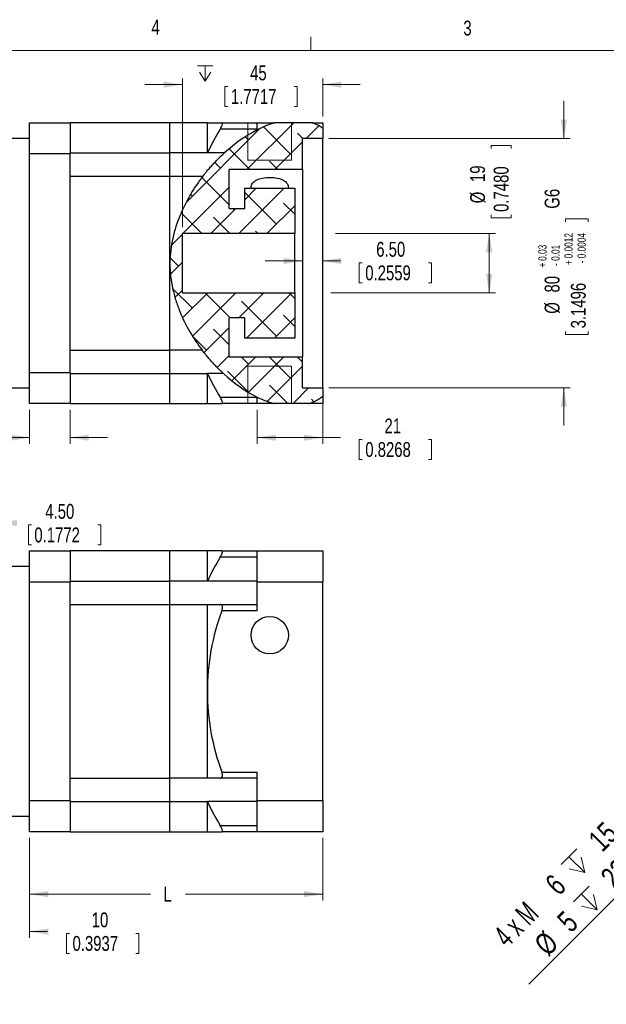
# Model space of a CAD drawing. Header units: millimetres. Extents: x 11 to 421, y 5 to 275.
# Tile 5 of 6: x 219 to 313, y 117 to 275. Entities that reach past the tile are written whole.
import ezdxf

# ---------------------------------------------------------------- set-up
doc = ezdxf.new("R2010")
doc.units = ezdxf.units.MM
doc.styles.add('SLDTEXTSTYLE0', font='TXT', dxfattribs={"width": 0.75})
doc.styles.add('SLDTEXTSTYLE4', font='TXT', dxfattribs={"width": 0.65})
doc.dimstyles.new('SLDDIMSTYLE1', dxfattribs={"dimtxt": 2.38125, "dimasz": 3, "dimexe": 0, "dimexo": 0.0625, "dimgap": 0.595313, "dimtad": 0, "dimlfac": 2, "dimrnd": 1e-09, "dimzin": 12, "dimdsep": 46, "dimtxsty": 'SLDTEXTSTYLE0', "dimsah": 1, "dimcen": 0.09, "dimadec": 0, "dimazin": 0, "dimtfac": 1, "dimtofl": 0, "dimtmove": 0, "dimatfit": 3, "dimfxl": 1, "dimtolj": 1, "dimtzin": 12, "dimarcsym": 0})
doc.dimstyles.new('SLDDIMSTYLE12', dxfattribs={"dimtxt": 2.38125, "dimasz": 3, "dimexe": 0, "dimexo": 0.0625, "dimgap": 0.595313, "dimtad": 0, "dimlfac": 2, "dimrnd": 1e-09, "dimzin": 12, "dimdsep": 46, "dimtxsty": 'SLDTEXTSTYLE0', "dimsah": 1, "dimcen": 0.09, "dimadec": 0, "dimazin": 0, "dimtol": 1, "dimtp": 0.03, "dimtm": 0.01, "dimtfac": 1, "dimtofl": 0, "dimtmove": 0, "dimatfit": 3, "dimfxl": 1, "dimtolj": 1, "dimarcsym": 0})
doc.dimstyles.new('SLDDIMSTYLE3', dxfattribs={"dimtxt": 2.38125, "dimasz": 3, "dimexe": 0, "dimexo": 0.0625, "dimgap": 0.595313, "dimtad": 0, "dimlfac": 2, "dimrnd": 1e-09, "dimzin": 4, "dimdsep": 46, "dimtxsty": 'SLDTEXTSTYLE0', "dimsah": 1, "dimcen": 0.09, "dimadec": 0, "dimazin": 0, "dimtfac": 1, "dimtofl": 0, "dimtmove": 0, "dimatfit": 3, "dimfxl": 1, "dimtolj": 1, "dimtzin": 12, "dimarcsym": 0})
doc.dimstyles.new('SLDDIMSTYLE4', dxfattribs={"dimtxt": 2.38125, "dimasz": 3, "dimexe": 0, "dimexo": 0.0625, "dimgap": 0.595313, "dimtad": 0, "dimlfac": 2, "dimrnd": 1e-09, "dimzin": 12, "dimdsep": 46, "dimtxsty": 'SLDTEXTSTYLE0', "dimsah": 1, "dimcen": 0.09, "dimadec": 0, "dimazin": 0, "dimtfac": 1, "dimtofl": 0, "dimtmove": 0, "dimatfit": 3, "dimfxl": 1, "dimtolj": 1, "dimtzin": 12, "dimarcsym": 0})
doc.dimstyles.new('SLDDIMSTYLE8', dxfattribs={"dimtxt": 3.5, "dimasz": 3, "dimexe": 0, "dimexo": 0.0625, "dimgap": 0.875, "dimtad": 2, "dimlfac": 2, "dimrnd": 1e-09, "dimzin": 12, "dimdsep": 46, "dimtxsty": 'SLDTEXTSTYLE0', "dimsah": 1, "dimcen": 0.09, "dimadec": 0, "dimazin": 0, "dimtfac": 1, "dimtmove": 0, "dimatfit": 3, "dimfxl": 1, "dimtolj": 1, "dimtzin": 12, "dimarcsym": 0})

# ---------------------------------------------------------------- blocks, each defined once
blk = doc.blocks.new('*D9')
at = {"color": 7, "linetype": 'Continuous', "lineweight": 0}
for p, q in [((213.6, 194.55), (207.6, 194.55)), ((213.6, 175.33), (213.6, 195.55)), ((215.85, 188.33), (215.85, 195.55)), ((215.85, 194.55), (217.62, 194.55)), ((220.66, 194.26), (220.66, 191.05)), ((220.66, 194.26), (221.14, 194.26)), ((232.26, 194.26), (231.78, 194.26)), ((232.26, 194.26), (232.26, 191.05)), ((220.66, 191.05), (221.14, 191.05)), ((232.26, 191.05), (231.78, 191.05))]:
    blk.add_line(p, q, dxfattribs=at)
for points in [[(213.6, 194.55), (210.6, 195.05), (210.6, 194.05)], [(215.85, 194.55), (218.85, 194.05), (218.85, 195.05)]]:
    blk.add_solid(points, dxfattribs=at)
at = {"color": 7, "linetype": 'Continuous', "lineweight": 0, "char_height": 2.381, "attachment_point": 1, "style": 'SLDTEXTSTYLE0'}
for s, insert in [('4.50', (223.38, 197.62)), ('0.1772', (221.62, 193.84))]:
    blk.add_mtext(s, dxfattribs=dict(at, insert=insert))
blk = doc.blocks.new('*D11')
at = {"color": 7, "linetype": 'Continuous', "lineweight": 0}
for p, q in [((215.85, 146.83), (215.85, 128.08)), ((220.85, 144.08), (220.85, 128.08)), ((215.85, 129.08), (209.85, 129.08)), ((220.85, 129.08), (223.74, 129.08)), ((226.77, 128.79), (226.77, 125.58)), ((226.77, 128.79), (227.26, 128.79)), ((238.38, 128.79), (237.89, 128.79)), ((238.38, 128.79), (238.38, 125.58)), ((226.77, 125.58), (227.26, 125.58)), ((238.38, 125.58), (237.89, 125.58))]:
    blk.add_line(p, q, dxfattribs=at)
for points in [[(215.85, 129.08), (212.85, 129.58), (212.85, 128.58)], [(220.85, 129.08), (223.85, 128.58), (223.85, 129.58)]]:
    blk.add_solid(points, dxfattribs=at)
at = {"color": 7, "linetype": 'Continuous', "lineweight": 0, "char_height": 2.381, "attachment_point": 1, "style": 'SLDTEXTSTYLE0'}
for s, insert in [('10', (230.82, 132.15)), ('0.3937', (227.74, 128.37))]:
    blk.add_mtext(s, dxfattribs=dict(at, insert=insert))
blk = doc.blocks.new('*D12')
at = {"color": 7, "linetype": 'Continuous', "lineweight": 0}
for p, q in [((220.85, 144.08), (220.85, 134.08)), ((267.85, 144.08), (267.85, 134.08)), ((220.85, 135.08), (240.25, 135.08)), ((267.85, 135.08), (245.86, 135.08))]:
    blk.add_line(p, q, dxfattribs=at)
for points in [[(220.85, 135.08), (223.85, 134.58), (223.85, 135.58)], [(267.85, 135.08), (264.85, 135.58), (264.85, 134.58)]]:
    blk.add_solid(points, dxfattribs=at)
at = {"color": 7, "linetype": 'Continuous', "lineweight": 0, "insert": (242.32, 136.26), "char_height": 2.38, "attachment_point": 1, "style": 'SLDTEXTSTYLE0'}
blk.add_mtext('L', dxfattribs=at)
blk = doc.blocks.new('SW_SYMBOL_HOLE_DEPTH')
at = {"color": 0, "linetype": 'Continuous', "lineweight": 0}
for p, q in [((0, 875), (800, 875)), ((400, 875), (400, 75)), ((100, 555), (400, 75)), ((700, 555), (400, 75))]:
    blk.add_line(p, q, dxfattribs=at)
blk = doc.blocks.new('*D19')
at = {"color": 7, "linetype": 'Continuous', "lineweight": 0}
for q in [(331.2, 150.96), (300.91, 120.67)]:
    blk.add_line((329.08, 148.84), q, dxfattribs=at)
blk.add_solid([(329.08, 148.84), (326.6, 147.07), (327.31, 146.36)], dxfattribs=at)
at = {"color": 7, "linetype": 'Continuous', "lineweight": 0, "xscale": 0.0044707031, "yscale": 0.0044707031, "zscale": 0.0044707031, "rotation": 45}
for p in [(308.82, 137.04), (310.8, 131.08)]:
    blk.add_blockref('SW_SYMBOL_HOLE_DEPTH', p, dxfattribs=at)
at = {"color": 7, "linetype": 'Continuous', "lineweight": 0, "char_height": 3.5, "attachment_point": 1, "rotation": 45}
for s, insert, style in [(' 15', (309.47, 143.46), 'SLDTEXTSTYLE0'), (' 22', (311.45, 137.5), 'SLDTEXTSTYLE0'), ('6', (303.23, 137.14), 'SLDTEXTSTYLE0'), ('4 x M', (294.96, 128.87), 'SLDTEXTSTYLE4'), ('5 ', (305.17, 131.23), 'SLDTEXTSTYLE0'), ('%%c', (301.48, 127.45), 'SLDTEXTSTYLE0')]:
    blk.add_mtext(s, dxfattribs=dict(at, insert=insert, style=style))
blk = doc.blocks.new('*D22')
at = {"color": 7, "linetype": 'Continuous', "lineweight": 0}
for p, q in [((264.6, 236.56), (258.6, 236.56)), ((267.85, 236.56), (270.68, 236.56)), ((273.71, 236.27), (273.71, 233.06)), ((273.71, 236.27), (274.19, 236.27)), ((285.31, 236.27), (284.83, 236.27)), ((285.31, 236.27), (285.31, 233.06)), ((273.71, 233.06), (274.19, 233.06)), ((285.31, 233.06), (284.83, 233.06))]:
    blk.add_line(p, q, dxfattribs=at)
for points in [[(264.6, 236.56), (261.6, 237.06), (261.6, 236.06)], [(267.85, 236.56), (270.85, 236.06), (270.85, 237.06)]]:
    blk.add_solid(points, dxfattribs=at)
at = {"color": 7, "linetype": 'Continuous', "lineweight": 0, "char_height": 2.381, "attachment_point": 1, "style": 'SLDTEXTSTYLE0'}
for s, insert in [('6.50', (276.43, 239.62)), ('0.2559', (274.67, 235.84))]:
    blk.add_mtext(s, dxfattribs=dict(at, insert=insert))
blk = doc.blocks.new('*D25')
at = {"color": 7, "linetype": 'Continuous', "lineweight": 0}
for p, q in [((294.83, 255.06), (298.04, 255.06)), ((294.83, 255.06), (294.83, 254.58)), ((298.04, 255.06), (298.04, 254.58)), ((294.83, 243.46), (294.83, 243.94)), ((294.83, 243.46), (298.04, 243.46)), ((298.04, 243.46), (298.04, 243.94)), ((269.89, 240.95), (295.55, 240.95)), ((294.55, 231.45), (294.55, 240.95)), ((269.14, 231.45), (295.55, 231.45))]:
    blk.add_line(p, q, dxfattribs=at)
for points in [[(294.55, 240.95), (294.05, 237.95), (295.05, 237.95)], [(294.55, 231.45), (295.05, 234.45), (294.05, 234.45)]]:
    blk.add_solid(points, dxfattribs=at)
at = {"color": 7, "linetype": 'Continuous', "lineweight": 0, "char_height": 2.381, "attachment_point": 1, "rotation": 90, "style": 'SLDTEXTSTYLE0'}
for s, insert in [('0.7480', (295.26, 244.42)), ('19', (291.48, 249.21)), ('%%c', (291.48, 245.8))]:
    blk.add_mtext(s, dxfattribs=dict(at, insert=insert))
blk = doc.blocks.new('*D26')
at = {"color": 7, "linetype": 'Continuous', "lineweight": 0}
for p, q in [((306.5, 256.2), (306.5, 262.2)), ((268.85, 256.2), (307.5, 256.2)), ((306.79, 243.31), (310.42, 243.31)), ((306.79, 243.31), (306.79, 242.83)), ((310.42, 243.31), (310.42, 242.83)), ((306.79, 224.78), (306.79, 225.26)), ((306.79, 224.78), (310.42, 224.78)), ((310.42, 224.78), (310.42, 225.26)), ((268.85, 216.2), (307.5, 216.2)), ((306.5, 216.2), (306.5, 210.2))]:
    blk.add_line(p, q, dxfattribs=at)
for points in [[(306.5, 256.2), (307, 259.2), (306, 259.2)], [(306.5, 216.2), (306, 213.2), (307, 213.2)]]:
    blk.add_solid(points, dxfattribs=at)
at = {"color": 7, "linetype": 'Continuous', "lineweight": 0, "attachment_point": 1, "rotation": 90, "style": 'SLDTEXTSTYLE0'}
for s, insert, char_height in [(' G6', (303.43, 244.27), 2.381), ('0.0012', (306.6, 236.97), 1.323), ('0.0004', (308.7, 236.97), 1.323), ('0.03', (302.41, 236.57), 1.323), ('0.01', (304.51, 236.57), 1.323), ('+', (306.6, 235.91), 1.32), ('+', (302.41, 235.51), 1.32), ('-', (304.51, 235.75), 1.32), ('3.1496', (307.63, 225.75), 2.381), ('-', (308.7, 236.15), 1.32), ('80', (303.43, 231.5), 2.381), ('%%c', (303.43, 228.1), 2.381)]:
    blk.add_mtext(s, dxfattribs=dict(at, insert=insert, char_height=char_height))
blk = doc.blocks.new('*D27')
at = {"color": 7, "linetype": 'Continuous', "lineweight": 0}
for p, q in [((267.85, 213.9), (267.85, 207.24)), ((257.35, 212.7), (257.35, 207.24)), ((257.35, 208.24), (267.85, 208.24)), ((267.85, 208.24), (270.68, 208.24)), ((273.71, 207.96), (273.71, 204.75)), ((273.71, 207.96), (274.19, 207.96)), ((285.31, 207.96), (284.83, 207.96)), ((285.31, 207.96), (285.31, 204.75)), ((273.71, 204.75), (274.19, 204.75)), ((285.31, 204.75), (284.83, 204.75))]:
    blk.add_line(p, q, dxfattribs=at)
for points in [[(257.35, 208.24), (260.35, 207.74), (260.35, 208.74)], [(267.85, 208.24), (264.85, 208.74), (264.85, 207.74)]]:
    blk.add_solid(points, dxfattribs=at)
at = {"color": 7, "linetype": 'Continuous', "lineweight": 0, "char_height": 2.381, "attachment_point": 1, "style": 'SLDTEXTSTYLE0'}
for s, insert in [('21', (277.75, 211.31)), ('0.8268', (274.67, 207.53))]:
    blk.add_mtext(s, dxfattribs=dict(at, insert=insert))
blk = doc.blocks.new('*D28')
at = {"color": 7, "linetype": 'Continuous', "lineweight": 0}
for p, q in [((220.85, 212.7), (220.85, 207.24)), ((227.35, 212.7), (227.35, 207.24)), ((200.76, 207.96), (200.76, 204.75)), ((200.76, 207.96), (201.24, 207.96)), ((212.36, 207.96), (211.88, 207.96)), ((212.36, 207.96), (212.36, 204.75)), ((220.85, 208.24), (215.4, 208.24)), ((227.35, 208.24), (233.35, 208.24)), ((200.76, 204.75), (201.24, 204.75)), ((212.36, 204.75), (211.88, 204.75))]:
    blk.add_line(p, q, dxfattribs=at)
for points in [[(220.85, 208.24), (217.85, 208.74), (217.85, 207.74)], [(227.35, 208.24), (230.35, 207.74), (230.35, 208.74)]]:
    blk.add_solid(points, dxfattribs=at)
at = {"color": 7, "linetype": 'Continuous', "lineweight": 0, "char_height": 2.381, "attachment_point": 1, "style": 'SLDTEXTSTYLE0'}
for s, insert in [('13', (204.81, 211.31)), ('0.5118', (201.73, 207.53))]:
    blk.add_mtext(s, dxfattribs=dict(at, insert=insert))
blk = doc.blocks.new('*D29')
at = {"color": 7, "linetype": 'Continuous', "lineweight": 0}
for p, q in [((245.35, 241.95), (245.35, 265.82)), ((267.85, 259.7), (267.85, 265.82)), ((245.35, 264.82), (239.35, 264.82)), ((252.17, 264.54), (252.17, 261.33)), ((252.17, 264.54), (252.65, 264.54)), ((263.77, 264.54), (263.29, 264.54)), ((263.77, 264.54), (263.77, 261.33)), ((267.85, 264.82), (273.85, 264.82)), ((252.17, 261.33), (252.65, 261.33)), ((263.77, 261.33), (263.29, 261.33))]:
    blk.add_line(p, q, dxfattribs=at)
for points in [[(245.35, 264.82), (242.35, 265.32), (242.35, 264.32)], [(267.85, 264.82), (270.85, 264.32), (270.85, 265.32)]]:
    blk.add_solid(points, dxfattribs=at)
at = {"color": 7, "linetype": 'Continuous', "lineweight": 0, "xscale": 0.0030416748, "yscale": 0.0030416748, "zscale": 0.0030416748, "rotation": 360}
blk.add_blockref('SW_SYMBOL_HOLE_DEPTH', (247.8, 265.15), dxfattribs=at)
at = {"color": 7, "linetype": 'Continuous', "lineweight": 0, "char_height": 2.381, "attachment_point": 1, "style": 'SLDTEXTSTYLE0'}
for s, insert in [('45', (256.21, 267.89)), ('1.7717', (253.13, 264.11))]:
    blk.add_mtext(s, dxfattribs=dict(at, insert=insert))

msp = doc.modelspace()

# ---------------------------------------------------------------- hatches: boundary and pattern name
at = {"linetype": 'Continuous', "lineweight": 0}
h = msp.add_hatch(dxfattribs=at)
h.set_pattern_fill('ANSI38', style=0)
edge = h.paths.add_edge_path(flags=0)
edge.add_spline(control_points=[(265.7342, 213.7038), (266.4874, 213.9779), (267.1941, 214.3807), (267.8543, 214.8958)], knot_values=[0.58646593, 0.58646593, 0.58646593, 0.58646593, 0.61275156, 0.61275156, 0.61275156, 0.61275156], weights=[1, 1, 1, 1], degree=3, periodic=0)
edge.add_line((267.8543, 214.8958), (267.8543, 216.2038))
edge.add_line((267.8543, 216.2038), (264.6043, 216.2038))
edge.add_line((264.6043, 216.2038), (264.6043, 221.2038))
edge.add_line((264.6043, 221.2038), (252.8543, 221.2038))
edge.add_line((252.8543, 221.2038), (252.8543, 227.4538))
edge.add_line((252.8543, 227.4538), (255.3543, 227.4538))
edge.add_line((255.3543, 227.4538), (255.3543, 224.2038))
edge.add_line((255.3543, 224.2038), (263.3543, 224.2038))
edge.add_line((263.3543, 224.2038), (263.3543, 231.4538))
edge.add_line((263.3543, 231.4538), (245.3543, 231.4538))
edge.add_line((245.3543, 231.4538), (245.3543, 240.9538))
edge.add_line((245.3543, 240.9538), (263.3543, 240.9538))
edge.add_line((263.3543, 240.9538), (263.3543, 248.2038))
edge.add_line((263.3543, 248.2038), (255.3543, 248.2038))
edge.add_line((255.3543, 248.2038), (255.3543, 244.9538))
edge.add_line((255.3543, 244.9538), (252.8543, 244.9538))
edge.add_line((252.8543, 244.9538), (252.8543, 251.2038))
edge.add_line((252.8543, 251.2038), (264.6043, 251.2038))
edge.add_line((264.6043, 251.2038), (264.6043, 256.2038))
edge.add_line((264.6043, 256.2038), (267.8543, 256.2038))
edge.add_line((267.8543, 256.2038), (267.8543, 257.8246))
edge.add_spline(control_points=[(267.8543, 257.8246), (267.3416, 258.1877), (266.8003, 258.4832), (266.2305, 258.7038)], knot_values=[0.97987479, 0.97987479, 0.97987479, 0.97987479, 1, 1, 1, 1], weights=[1, 1, 1, 1], degree=3, periodic=0)
edge.add_line((266.2305, 258.7038), (260.1497, 258.7038))
edge.add_spline(control_points=[(260.1497, 258.7038), (252.285, 256.3684), (243.3915, 246.3003), (243.3543, 236.2038)], knot_values=[0.06388585, 0.06388585, 0.06388585, 0.06388585, 0.29484992, 0.29484992, 0.29484992, 0.29484992], weights=[1, 1, 1, 1], degree=3, periodic=0)
edge.add_line((243.3543, 236.2038), (243.3543, 236.0762))
edge.add_spline(control_points=[(243.3543, 236.0762), (243.3914, 226.0004), (252.2069, 215.9294), (260.0078, 213.7038)], knot_values=[0.29582307, 0.29582307, 0.29582307, 0.29582307, 0.52631106, 0.52631106, 0.52631106, 0.52631106], weights=[1, 1, 1, 1], degree=3, periodic=0)
edge.add_line((260.0078, 213.7038), (265.7342, 213.7038))
h = msp.add_hatch(dxfattribs=at)
h.set_pattern_fill('ANSI38', style=0)
edge = h.paths.add_edge_path(flags=0)
edge.add_spline(control_points=[(265.7342, 213.7038), (266.4874, 213.9779), (267.1941, 214.3807), (267.8543, 214.8958)], knot_values=[0.58646593, 0.58646593, 0.58646593, 0.58646593, 0.61275156, 0.61275156, 0.61275156, 0.61275156], weights=[1, 1, 1, 1], degree=3, periodic=0)
edge.add_line((267.8543, 214.8958), (267.8543, 216.2038))
edge.add_line((267.8543, 216.2038), (264.6043, 216.2038))
edge.add_line((264.6043, 216.2038), (264.6043, 221.2038))
edge.add_line((264.6043, 221.2038), (252.8543, 221.2038))
edge.add_line((252.8543, 221.2038), (252.8543, 227.4538))
edge.add_line((252.8543, 227.4538), (255.3543, 227.4538))
edge.add_line((255.3543, 227.4538), (255.3543, 224.2038))
edge.add_line((255.3543, 224.2038), (263.3543, 224.2038))
edge.add_line((263.3543, 224.2038), (263.3543, 231.4538))
edge.add_line((263.3543, 231.4538), (245.3543, 231.4538))
edge.add_line((245.3543, 231.4538), (245.3543, 240.9538))
edge.add_line((245.3543, 240.9538), (263.3543, 240.9538))
edge.add_line((263.3543, 240.9538), (263.3543, 248.2038))
edge.add_line((263.3543, 248.2038), (255.3543, 248.2038))
edge.add_line((255.3543, 248.2038), (255.3543, 244.9538))
edge.add_line((255.3543, 244.9538), (252.8543, 244.9538))
edge.add_line((252.8543, 244.9538), (252.8543, 251.2038))
edge.add_line((252.8543, 251.2038), (264.6043, 251.2038))
edge.add_line((264.6043, 251.2038), (264.6043, 256.2038))
edge.add_line((264.6043, 256.2038), (267.8543, 256.2038))
edge.add_line((267.8543, 256.2038), (267.8543, 257.8246))
edge.add_spline(control_points=[(267.8543, 257.8246), (267.3416, 258.1877), (266.8003, 258.4832), (266.2305, 258.7038)], knot_values=[0.97987479, 0.97987479, 0.97987479, 0.97987479, 1, 1, 1, 1], weights=[1, 1, 1, 1], degree=3, periodic=0)
edge.add_line((266.2305, 258.7038), (260.1497, 258.7038))
edge.add_spline(control_points=[(260.1497, 258.7038), (252.285, 256.3684), (243.3915, 246.3003), (243.3543, 236.2038)], knot_values=[0.06388585, 0.06388585, 0.06388585, 0.06388585, 0.29484992, 0.29484992, 0.29484992, 0.29484992], weights=[1, 1, 1, 1], degree=3, periodic=0)
edge.add_line((243.3543, 236.2038), (243.3543, 236.0762))
edge.add_spline(control_points=[(243.3543, 236.0762), (243.3914, 226.0004), (252.2069, 215.9294), (260.0078, 213.7038)], knot_values=[0.29582307, 0.29582307, 0.29582307, 0.29582307, 0.52631106, 0.52631106, 0.52631106, 0.52631106], weights=[1, 1, 1, 1], degree=3, periodic=0)
edge.add_line((260.0078, 213.7038), (265.7342, 213.7038))

# ---------------------------------------------------------------- linework, layer by layer
at = {"color": 7, "linetype": 'Continuous', "lineweight": 0}
for p, q in [((265.9317, 270.3087), (265.9317, 272.4626)), ((15.9068, 270.3087), (415.9568, 270.3087)), ((255.8543, 258.7038), (255.8543, 252.7038)), ((262.8543, 258.7038), (262.8543, 252.7038)), ((255.8543, 252.7038), (262.8543, 252.7038)), ((264.6043, 232.2034), (264.6043, 238.8263)), ((255.8543, 213.7038), (255.8543, 219.7038)), ((262.8543, 219.7038), (255.8543, 219.7038)), ((262.8543, 213.7038), (262.8543, 219.7038))]:
    msp.add_line(p, q, dxfattribs=at)
at = {"color": 7, "linetype": 'Continuous', "lineweight": 30}
for p, q in [((220.8543, 258.7038), (227.3543, 258.7038)), ((220.8543, 253.7038), (220.8543, 258.7038)), ((227.3543, 258.7038), (227.3543, 253.7038)), ((243.3543, 253.875), (243.3543, 258.7038)), ((243.3543, 253.875), (243.3543, 258.7038)), ((249.3543, 253.875), (249.3543, 258.7038)), ((249.3543, 258.7038), (251.6709, 258.7038)), ((257.3543, 257.7038), (251.4262, 257.7038)), ((251.6709, 258.7038), (257.3543, 258.7038)), ((257.3543, 258.7038), (260.1497, 258.7038)), ((257.3543, 257.5746), (257.3543, 258.7038)), ((266.2305, 258.7038), (260.1497, 258.7038)), ((266.2305, 258.7038), (267.8543, 258.7038)), ((267.8543, 258.7038), (267.8543, 257.8246)), ((267.8543, 257.8246), (267.8543, 256.2038)), ((267.8543, 256.2038), (264.6043, 256.2038)), ((264.6043, 251.2038), (264.6043, 256.2038)), ((267.8543, 216.2038), (267.8543, 256.2038)), ((227.3543, 253.7038), (220.8543, 253.7038)), ((220.8543, 218.7038), (220.8543, 253.7038)), ((227.3543, 253.875), (243.3543, 253.875)), ((227.3543, 218.7038), (227.3543, 253.7038)), ((243.3543, 250.1315), (243.3543, 253.875)), ((249.3543, 253.875), (243.3543, 253.875)), ((243.3543, 250.1315), (243.3543, 253.875)), ((252.0918, 253.8815), (249.3574, 253.8815)), ((264.6043, 251.2038), (252.8543, 251.2038)), ((252.8543, 244.9538), (252.8543, 251.2038)), ((264.6043, 251.2038), (264.6043, 221.2038)), ((227.3543, 250.1315), (243.3543, 250.1315)), ((243.3543, 236.2038), (243.3543, 250.1315)), ((243.3543, 250.1315), (248.635, 250.1315)), ((243.3543, 236.2038), (243.3543, 250.1315)), ((255.3543, 244.9538), (255.3543, 248.2038)), ((255.3543, 248.2038), (263.3543, 248.2038)), ((263.3543, 248.2038), (263.3543, 240.9538)), ((252.8543, 244.9538), (255.3543, 244.9538)), ((263.3543, 240.9538), (245.3543, 240.9538)), ((245.3543, 231.4538), (245.3543, 240.9538)), ((263.3543, 231.4538), (263.3543, 240.9538)), ((243.3543, 222.2761), (243.3543, 236.0762)), ((243.3543, 222.2761), (243.3543, 236.0762)), ((245.3543, 231.4538), (263.3543, 231.4538)), ((263.3543, 231.4538), (263.3543, 224.2038)), ((255.3543, 227.4538), (252.8543, 227.4538)), ((252.8543, 221.2038), (252.8543, 227.4538)), ((255.3543, 224.2038), (255.3543, 227.4538)), ((263.3543, 224.2038), (255.3543, 224.2038)), ((227.3543, 222.2761), (243.3543, 222.2761)), ((243.3543, 218.5326), (243.3543, 222.2761)), ((248.5144, 222.2761), (243.3543, 222.2761)), ((243.3543, 218.5326), (243.3543, 222.2761)), ((252.8543, 221.2038), (264.6043, 221.2038)), ((264.6043, 216.2038), (264.6043, 221.2038)), ((220.8543, 218.7038), (227.3543, 218.7038)), ((220.8543, 213.7038), (220.8543, 218.7038)), ((227.3543, 218.7038), (227.3543, 213.7038)), ((227.3543, 218.5326), (243.3543, 218.5326)), ((243.3543, 213.7038), (243.3543, 218.5326)), ((243.3543, 218.5326), (249.3543, 218.5326)), ((243.3543, 213.7038), (243.3543, 218.5326)), ((249.3543, 213.7038), (249.3543, 218.5326)), ((251.9307, 218.5261), (249.3574, 218.5261)), ((264.6043, 216.2038), (267.8543, 216.2038)), ((267.8543, 216.2038), (267.8543, 214.8958)), ((251.4262, 214.7038), (257.3543, 214.7038)), ((257.3543, 213.7038), (257.3543, 214.7398)), ((267.8543, 214.8958), (267.8543, 213.7038)), ((227.3543, 213.7038), (220.8543, 213.7038)), ((249.3543, 213.7038), (251.6709, 213.7038)), ((257.3543, 213.7038), (251.6709, 213.7038)), ((260.0078, 213.7038), (257.3543, 213.7038)), ((265.7342, 213.7038), (260.0078, 213.7038)), ((267.8543, 213.7038), (265.7342, 213.7038)), ((220.8543, 190.078), (227.3543, 190.078)), ((220.8543, 185.078), (220.8543, 190.078)), ((227.3543, 190.078), (227.3543, 185.078)), ((243.3543, 185.2492), (243.3543, 190.078)), ((243.3543, 185.2492), (243.3543, 190.078)), ((249.3543, 185.2492), (249.3543, 190.078)), ((251.6709, 190.078), (249.3543, 190.078)), ((251.6709, 190.078), (257.3543, 190.078)), ((257.3543, 185.078), (257.3543, 190.078)), ((257.3543, 190.078), (267.8543, 190.078)), ((267.8543, 190.078), (267.8543, 185.078)), ((257.3543, 189.078), (251.4262, 189.078)), ((227.3543, 185.078), (220.8543, 185.078)), ((220.8543, 150.078), (220.8543, 185.078)), ((227.3543, 185.2492), (243.3543, 185.2492)), ((227.3543, 150.078), (227.3543, 185.078)), ((249.3543, 185.2492), (243.3543, 185.2492)), ((243.3543, 181.5057), (243.3543, 185.2492)), ((243.3543, 181.5057), (243.3543, 185.2492)), ((257.3543, 185.2557), (249.3574, 185.2557)), ((257.3543, 180.5057), (257.3543, 185.078)), ((267.8543, 185.078), (257.3543, 185.078)), ((267.8543, 150.078), (267.8543, 185.078)), ((227.3543, 181.5057), (243.3543, 181.5057)), ((243.3543, 153.6504), (243.3543, 181.5057)), ((243.3543, 181.5057), (249.3543, 181.5057)), ((243.3543, 153.6504), (243.3543, 181.5057)), ((249.3543, 167.578), (249.3543, 181.5057)), ((249.3574, 181.5057), (251.4262, 181.5057)), ((251.4262, 181.5057), (257.3543, 181.5057)), ((257.3543, 180.5057), (251.6709, 180.5057)), ((249.3543, 153.6504), (249.3543, 167.578)), ((251.6709, 154.6504), (257.3543, 154.6504)), ((257.3543, 150.078), (257.3543, 154.6504)), ((227.3543, 153.6504), (243.3543, 153.6504)), ((249.3543, 153.6504), (243.3543, 153.6504)), ((243.3543, 149.9069), (243.3543, 153.6504)), ((243.3543, 149.9069), (243.3543, 153.6504)), ((251.4262, 153.6504), (249.3574, 153.6504)), ((257.3543, 153.6504), (251.4262, 153.6504)), ((220.8543, 150.078), (227.3543, 150.078)), ((220.8543, 145.078), (220.8543, 150.078)), ((227.3543, 150.078), (227.3543, 145.078)), ((257.3543, 150.078), (267.8543, 150.078)), ((257.3543, 145.078), (257.3543, 150.078)), ((267.8543, 150.078), (267.8543, 145.078)), ((227.3543, 149.9069), (243.3543, 149.9069)), ((243.3543, 149.9069), (249.3543, 149.9069)), ((243.3543, 145.078), (243.3543, 149.9069)), ((243.3543, 145.078), (243.3543, 149.9069)), ((249.3543, 145.078), (249.3543, 149.9069)), ((257.3543, 149.9004), (249.3574, 149.9004)), ((251.4262, 146.078), (257.3543, 146.078)), ((227.3543, 145.078), (220.8543, 145.078)), ((249.3543, 145.078), (251.6709, 145.078)), ((257.3543, 145.078), (251.6709, 145.078)), ((267.8543, 145.078), (257.3543, 145.078))]:
    msp.add_line(p, q, dxfattribs=at)
at = {"color": 7, "linetype": 'Continuous', "lineweight": 30, "flags": 128}
msp.add_lwpolyline([(256.3591, 248.2019), (256.3584, 248.3202), (256.3833, 248.5049), (256.4319, 248.6836), (256.507, 248.8575), (256.6096, 249.023), (256.7352, 249.1728), (256.8886, 249.3126), (257.0745, 249.4438), (257.2904, 249.5623), (257.4854, 249.6476), (257.7008, 249.7239), (257.934, 249.7899), (258.1859, 249.8457), (258.4674, 249.8922), (258.7632, 249.9257), (259.1336, 249.948), (259.6016, 249.947), (260.0625, 249.9142), (260.4961, 249.8508), (260.9047, 249.7549), (261.2738, 249.6271), (261.4415, 249.5509), (261.5968, 249.4665), (261.7427, 249.3712), (261.8735, 249.2678), (261.9894, 249.1558), (262.0892, 249.0363), (262.1788, 248.8993), (262.25, 248.7538), (262.3024, 248.6009), (262.3367, 248.4405), (262.3543, 248.2038), (262.3543, 248.2038)], dxfattribs=at)
at = {"color": 7, "linetype": 'Continuous', "lineweight": 30}
msp.add_circle((259.3543, 176.578), 3, dxfattribs=at)
for centre, radius, start, end in [((286.5833, 236.2038), 41.2101, 148.552497, 154.598119), ((286.5833, 236.2038), 41.2101, 205.401881, 211.447503), ((286.5833, 167.578), 41.2101, 148.552497, 154.598119), ((286.5833, 167.578), 37.229, 159.680972, 180), ((286.5833, 167.578), 37.229, 180, 200.319028), ((286.5833, 167.578), 41.2101, 205.401881, 211.447503)]:
    msp.add_arc(centre, radius, start, end, dxfattribs=at)
for points, degree in [([(243.3543, 258.7038), (227.3543, 258.7038)], 1), ([(249.3543, 258.7038), (243.3543, 258.7038)], 1), ([(257.3543, 257.5746), (255.5555, 256.6618), (253.7635, 255.4013), (252.0918, 253.8815)], 3), ([(220.8543, 256.2038), (216.1043, 256.2038)], 1), ([(249.3574, 253.8815), (249.3563, 253.8793), (249.3553, 253.8771), (249.3543, 253.875)], 3), ([(243.3543, 236.0762), (243.3543, 236.1187), (243.3543, 236.1613), (243.3543, 236.2038)], 3), ([(249.3543, 218.5326), (249.3553, 218.5305), (249.3563, 218.5283), (249.3574, 218.5261)], 3), ([(251.9307, 218.5261), (253.6495, 216.9481), (255.4996, 215.6523), (257.3543, 214.7398)], 3), ([(216.1043, 216.2038), (220.8543, 216.2038)], 1), ([(227.3543, 213.7038), (243.3543, 213.7038)], 1), ([(243.3543, 213.7038), (249.3543, 213.7038)], 1), ([(243.3543, 190.078), (227.3543, 190.078)], 1), ([(249.3543, 190.078), (243.3543, 190.078)], 1), ([(220.8543, 187.578), (216.1043, 187.578)], 1), ([(249.3574, 185.2557), (249.3563, 185.2535), (249.3553, 185.2514), (249.3543, 185.2492)], 3), ([(249.3543, 181.5057), (249.3553, 181.5057), (249.3563, 181.5057), (249.3574, 181.5057)], 3), ([(249.3574, 153.6504), (249.3563, 153.6504), (249.3553, 153.6504), (249.3543, 153.6504)], 3), ([(249.3543, 149.9069), (249.3553, 149.9047), (249.3563, 149.9025), (249.3574, 149.9004)], 3), ([(216.1043, 147.578), (220.8543, 147.578)], 1), ([(227.3543, 145.078), (243.3543, 145.078)], 1), ([(243.3543, 145.078), (249.3543, 145.078)], 1)]:
    msp.add_open_spline(points, degree=degree, dxfattribs=at)
for points, knots in [([(251.4262, 257.7038), (251.4986, 257.8222), (251.5644, 257.9418), (251.6486, 258.1194), (251.6735, 258.1768), (251.7163, 258.2878), (251.7342, 258.3417), (251.7603, 258.4395), (251.7687, 258.4841), (251.7755, 258.5636), (251.7737, 258.597), (251.7601, 258.6506), (251.748, 258.671), (251.7156, 258.6974), (251.6951, 258.7038), (251.6709, 258.7038)], [0, 0, 0, 0, 0.25, 0.25, 0.375, 0.375, 0.5, 0.5, 0.625, 0.625, 0.75, 0.75, 0.875, 0.875, 1, 1, 1, 1]), ([(260.1497, 258.7038), (260.1497, 258.7038), (260.112, 258.6927), (260.0136, 258.6627), (259.9741, 258.6505), (259.8867, 258.623), (259.8385, 258.6076), (259.6836, 258.5572), (259.5661, 258.5176), (259.3207, 258.4312), (259.1921, 258.3841), (258.7953, 258.2326), (258.5163, 258.1181), (257.9437, 257.864), (257.6501, 257.7247), (257.3543, 257.5746)], [0, 0, 0, 0, 0.125, 0.125, 0.1875, 0.1875, 0.25, 0.25, 0.375, 0.375, 0.5, 0.5, 0.75, 0.75, 1, 1, 1, 1]), ([(267.8543, 257.8246), (267.6725, 257.9533), (267.4933, 258.0692), (267.1452, 258.2759), (266.9761, 258.3668), (266.7404, 258.4835), (266.6649, 258.5191), (266.5265, 258.5818), (266.4631, 258.6092), (266.3543, 258.6548), (266.309, 258.673), (266.2474, 258.6973), (266.2305, 258.7038), (266.2305, 258.7038)], [0, 0, 0, 0, 0.25, 0.25, 0.5, 0.5, 0.625, 0.625, 0.75, 0.75, 0.875, 0.875, 1, 1, 1, 1]), ([(248.635, 250.1315), (248.6354, 250.132), (248.6624, 250.1671), (248.7411, 250.268), (248.774, 250.3101), (248.8505, 250.4071), (248.8943, 250.4623), (248.9926, 250.5852), (249.0474, 250.6531), (249.1662, 250.7991), (249.2299, 250.8765), (249.3651, 251.0391), (249.4367, 251.1243), (249.5877, 251.3018), (249.6672, 251.3941), (249.9122, 251.6749), (250.0856, 251.869), (250.4517, 252.2669), (250.6457, 252.4721), (251.2407, 253.0828), (251.6566, 253.4858), (252.0918, 253.8815)], [0, 0, 0, 0, 0.125, 0.125, 0.1875, 0.1875, 0.25, 0.25, 0.3125, 0.3125, 0.375, 0.375, 0.4375, 0.4375, 0.5, 0.5, 0.625, 0.625, 0.75, 0.75, 1, 1, 1, 1]), ([(248.635, 250.1315), (247.9352, 249.2257), (247.2727, 248.2603), (246.353, 246.709), (246.0588, 246.1746), (245.6398, 245.3439), (245.5038, 245.0621), (245.2401, 244.4881), (245.1123, 244.1958), (244.5026, 242.7222), (244.1004, 241.4928), (243.6696, 239.5546), (243.555, 238.8895), (243.3991, 237.5546), (243.3568, 236.882), (243.3543, 236.2038)], [0, 0, 0, 0, 0.25, 0.25, 0.375, 0.375, 0.4375, 0.4375, 0.5, 0.5, 0.75, 0.75, 0.875, 0.875, 1, 1, 1, 1]), ([(243.3543, 236.0762), (243.3592, 234.7316), (243.518, 233.4284), (243.9312, 231.5239), (244.0985, 230.8975), (244.4868, 229.6607), (244.7043, 229.0612), (245.4139, 227.3154), (245.963, 226.2193), (247.1752, 224.1411), (247.8278, 223.177), (248.5144, 222.2761)], [0, 0, 0, 0, 0.25, 0.25, 0.375, 0.375, 0.5, 0.5, 0.75, 0.75, 1, 1, 1, 1]), ([(251.9307, 218.5261), (251.4987, 218.9227), (251.0872, 219.3259), (250.5982, 219.8335), (250.5017, 219.9352), (250.3113, 220.1387), (250.2173, 220.2407), (249.9442, 220.5411), (249.7724, 220.7358), (249.4501, 221.1099), (249.2989, 221.2904), (249.0993, 221.5336), (249.0369, 221.6106), (248.9207, 221.7552), (248.8665, 221.8232), (248.7205, 222.0083), (248.6457, 222.105), (248.5682, 222.2057), (248.5482, 222.2318), (248.5214, 222.2669), (248.5146, 222.2759), (248.5144, 222.2761)], [0, 0, 0, 0, 0.25, 0.25, 0.3125, 0.3125, 0.375, 0.375, 0.5, 0.5, 0.625, 0.625, 0.6875, 0.6875, 0.75, 0.75, 0.875, 0.875, 0.9375, 0.9375, 1, 1, 1, 1]), ([(251.6709, 213.7038), (251.695, 213.7038), (251.7154, 213.7101), (251.7478, 213.7363), (251.7598, 213.7565), (251.7736, 213.8097), (251.7755, 213.8432), (251.769, 213.9221), (251.7606, 213.9665), (251.7215, 214.1142), (251.6767, 214.2289), (251.5653, 214.4641), (251.4986, 214.5854), (251.4262, 214.7038)], [0, 0, 0, 0, 0.125, 0.125, 0.25, 0.25, 0.375, 0.375, 0.5, 0.5, 0.75, 0.75, 1, 1, 1, 1]), ([(257.3543, 214.7398), (257.6355, 214.6014), (257.9126, 214.474), (258.4543, 214.2413), (258.7193, 214.136), (259.0981, 213.9964), (259.2218, 213.9527), (259.4554, 213.8734), (259.5654, 213.8377), (259.7621, 213.776), (259.8477, 213.7504), (259.9403, 213.7232), (259.9653, 213.716), (259.999, 213.7063), (260.0078, 213.7038), (260.0078, 213.7038)], [0, 0, 0, 0, 0.25, 0.25, 0.5, 0.5, 0.625, 0.625, 0.75, 0.75, 0.875, 0.875, 0.9375, 0.9375, 1, 1, 1, 1]), ([(265.7342, 213.7038), (265.7342, 213.7038), (265.7604, 213.7132), (265.8528, 213.748), (265.9195, 213.7737), (266.0729, 213.8365), (266.1601, 213.8738), (266.3471, 213.959), (266.4473, 214.0071), (266.755, 214.1641), (266.9705, 214.2863), (267.4081, 214.5648), (267.6305, 214.7212), (267.8543, 214.8958)], [0, 0, 0, 0, 0.125, 0.125, 0.25, 0.25, 0.375, 0.375, 0.5, 0.5, 0.75, 0.75, 1, 1, 1, 1]), ([(251.4262, 189.078), (251.4986, 189.1964), (251.5644, 189.316), (251.6486, 189.4936), (251.6735, 189.551), (251.7163, 189.662), (251.7342, 189.716), (251.7603, 189.8137), (251.7687, 189.8583), (251.7755, 189.9378), (251.7737, 189.9712), (251.7601, 190.0249), (251.748, 190.0452), (251.7156, 190.0716), (251.6951, 190.078), (251.6709, 190.078)], [0, 0, 0, 0, 0.25, 0.25, 0.375, 0.375, 0.5, 0.5, 0.625, 0.625, 0.75, 0.75, 0.875, 0.875, 1, 1, 1, 1]), ([(251.6709, 180.5057), (251.695, 180.5708), (251.7154, 180.6361), (251.7478, 180.7672), (251.7598, 180.8333), (251.7736, 180.9588), (251.7755, 181.0196), (251.769, 181.1331), (251.7606, 181.1847), (251.7215, 181.3247), (251.6767, 181.3947), (251.5653, 181.4847), (251.4986, 181.5057), (251.4262, 181.5057)], [0, 0, 0, 0, 0.125, 0.125, 0.25, 0.25, 0.375, 0.375, 0.5, 0.5, 0.75, 0.75, 1, 1, 1, 1]), ([(251.4262, 153.6504), (251.4986, 153.6504), (251.5644, 153.6709), (251.6486, 153.7386), (251.6735, 153.7669), (251.7163, 153.836), (251.7342, 153.8773), (251.7603, 153.9697), (251.7687, 154.0211), (251.7755, 154.135), (251.7737, 154.1954), (251.7601, 154.3214), (251.748, 154.3877), (251.7156, 154.5189), (251.6951, 154.5851), (251.6709, 154.6504)], [0, 0, 0, 0, 0.25, 0.25, 0.375, 0.375, 0.5, 0.5, 0.625, 0.625, 0.75, 0.75, 0.875, 0.875, 1, 1, 1, 1]), ([(251.6709, 145.078), (251.695, 145.078), (251.7154, 145.0843), (251.7478, 145.1105), (251.7598, 145.1308), (251.7736, 145.184), (251.7755, 145.2174), (251.769, 145.2963), (251.7606, 145.3408), (251.7215, 145.4884), (251.6767, 145.6032), (251.5653, 145.8384), (251.4986, 145.9597), (251.4262, 146.078)], [0, 0, 0, 0, 0.125, 0.125, 0.25, 0.25, 0.375, 0.375, 0.5, 0.5, 0.75, 0.75, 1, 1, 1, 1])]:
    msp.add_open_spline(points, degree=3, knots=knots, dxfattribs=at)

# ---------------------------------------------------------------- texts
at = {"color": 7, "linetype": 'Continuous', "lineweight": 0, "char_height": 2.3813, "attachment_point": 1, "style": 'SLDTEXTSTYLE0'}
for s, insert in [('4', (240.3932, 275.2257)), ('3', (290.3913, 275.0699))]:
    msp.add_mtext(s, dxfattribs=dict(at, insert=insert))

# ---------------------------------------------------------------- dimensions: what is measured, and where the dimension line sits
at = {"color": 7, "linetype": 'Continuous', "lineweight": 0}
for base, p1, p2, text, dimstyle, picture, middle in [((267.8543, 264.8232), (245.3543, 240.9538), (267.8543, 258.7038), '{\\fGDT;x}<>', 'SLDDIMSTYLE4', '*D29', (256.2688, 264.8232)), ((220.8543, 135.078), (267.8543, 145.078), (220.8543, 145.078), 'L', 'SLDDIMSTYLE1', '*D12', (243.052, 135.078))]:
    dim = msp.add_linear_dim(base=base, p1=p1, p2=p2, text=text, dimstyle=dimstyle, dxfattribs=at)
    dim.commit()
    dim.dimension.update_dxf_attribs({"geometry": picture, "text_midpoint": middle, "dimtype": 160})
for base, p1, p2, text, dimstyle, picture, middle in [((306.502, 216.2038), (267.8543, 256.2038), (267.8543, 216.2038), '%%c<> G6', 'SLDDIMSTYLE12', '*D26', (306.502, 236.5554)), ((294.5479, 240.9538), (263.3543, 231.4538), (263.3543, 240.9538), '%%c<>', 'SLDDIMSTYLE1', '*D25', (294.5479, 249.0703))]:
    dim = msp.add_linear_dim(base=base, p1=p1, p2=p2, angle=90, text=text, dimstyle=dimstyle, dxfattribs=at)
    dim.commit()
    dim.dimension.update_dxf_attribs({"geometry": picture, "text_midpoint": middle, "dimtype": 160})
for base, p1, p2, dimstyle, picture, middle in [((267.8543, 236.5554), (264.6043, 238.8263), (267.8543, 258.7038), 'SLDDIMSTYLE3', '*D22', (279.5116, 236.5554)), ((267.8543, 208.2428), (257.3543, 213.7038), (267.8543, 214.8958), 'SLDDIMSTYLE1', '*D27', (279.5116, 208.2428)), ((227.3543, 208.2428), (220.8543, 213.7038), (227.3543, 213.7038), 'SLDDIMSTYLE4', '*D28', (206.5633, 208.2428)), ((215.8543, 194.5472), (213.6043, 174.328), (215.8543, 187.328), 'SLDDIMSTYLE3', '*D9', (226.4576, 194.5472)), ((220.8543, 129.078), (215.8543, 147.828), (220.8543, 145.078), 'SLDDIMSTYLE4', '*D11', (232.5756, 129.078))]:
    dim = msp.add_linear_dim(base=base, p1=p1, p2=p2, dimstyle=dimstyle, dxfattribs=at)
    dim.commit()
    dim.dimension.update_dxf_attribs({"geometry": picture, "text_midpoint": middle, "dimtype": 160})
dim = msp.add_diameter_dim_2p(p1=(331.1974, 150.961), p2=(329.0761, 148.8397), text='4 x M<> {\\fGDT;x} 15\\P%%c5 {\\fGDT;x} 22', dimstyle='SLDDIMSTYLE8', override={"dimpost": '<>'}, dxfattribs=at)
dim.commit()
dim.dimension.update_dxf_attribs({"geometry": '*D19', "text_midpoint": (311.1949, 130.9585), "dimtype": 163})

doc.saveas('drawing.dxf')
